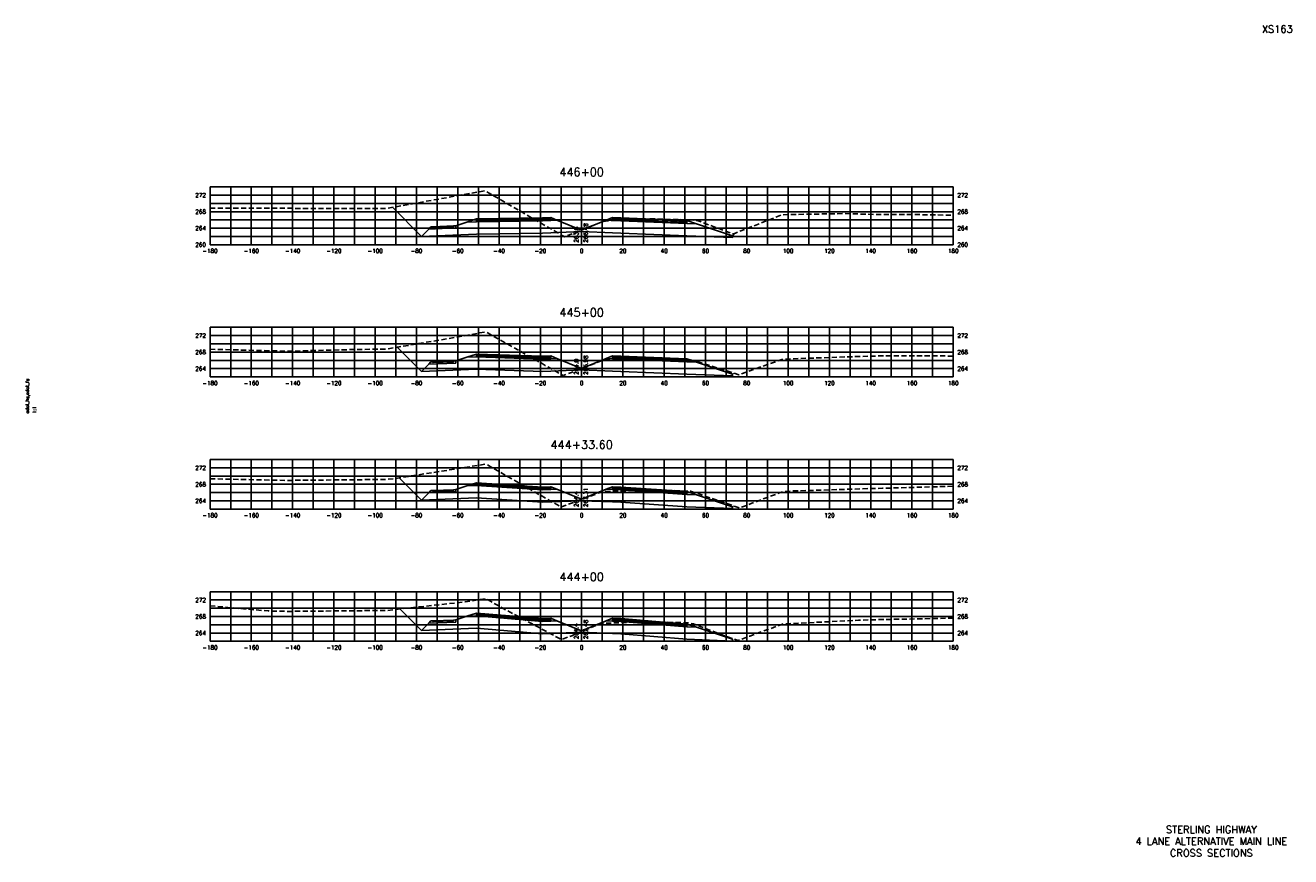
# Model space of a CAD drawing. Extents: x 37 to 9410, y 16 to 8218.
# Tile 66 of 104: x 7337 to 7949, y 1056 to 1458. Entities that reach past the tile are written whole.
import ezdxf
from ezdxf.enums import TextEntityAlignment as Align

# ---------------------------------------------------------------- set-up
doc = ezdxf.new("R2010")
doc.units = 0
doc.header["$LTSCALE"] = 20
doc.header["$MEASUREMENT"] = 0
doc.linetypes.add('HIDDEN_050%', pattern=[0.1875, 0.125, -0.0625])
for name, color, linetype in [('S-AT-TXT175', 6, 'Continuous'), ('S-AT-TXT80', 1, 'Continuous'), ('XDATUM', 3, 'Continuous'), ('XEG', 1, 'HIDDEN_050%'), ('XFG', 2, 'Continuous'), ('XGRID', 251, 'Continuous'), ('XGRIDT', 2, 'Continuous'), ('XREF-BORDER', 7, 'Continuous')]:
    doc.layers.add(name, color=color, linetype=linetype)
doc.styles.add('L100', font='simplex.shx', dxfattribs={"height": 2})
doc.styles.add('L175', font='ROMANSM.shx', dxfattribs={"height": 3.5})
doc.styles.add('L80', font='ROMANSM.shx', dxfattribs={"height": 1.6})

# ---------------------------------------------------------------- blocks, each defined once
blk = doc.blocks.new('03025_00_att1')
at = {"layer": 'S-AT-TXT175', "style": 'L175'}
for tag, p in [('NUM', (32.402, 20.822)), ('LINE1', (30.64, 1.444)), ('LINE2', (30.64, 1.161)), ('LINE3', (30.64, 0.877))]:
    blk.add_attdef(tag, text='', height=0.175, dxfattribs=at).set_placement(p, align=Align.CENTER)
at = {"layer": 'S-AT-TXT80', "style": 'L80'}
for tag, p in [('DRAFTED', (2.436, 14.201)), ('PSCALE', (2.265, 11.605)), ('PCTB', (2.094, 11.605)), ('PVIEW', (2.436, 11.605))]:
    blk.add_attdef(tag, p, '', height=0.08, rotation=90, dxfattribs=at)

msp = doc.modelspace()

# ---------------------------------------------------------------- linework, layer by layer
at = {"layer": 'XDATUM', "flags": 128}
for points in [[(7514.4, 1370.11), (7528.46, 1356.05), (7555.05, 1357.11), (7587.05, 1357.62), (7591.05, 1357.78), (7606.05, 1358.38), (7621.05, 1357.78), (7625.05, 1357.62), (7657.05, 1356.34), (7679.05, 1355.46), (7679.05, 1356.35), (7680.25, 1357.55)], [(7516.73, 1302.37), (7528.46, 1290.64), (7555.05, 1291.71), (7587.05, 1290.62), (7591.05, 1290.78), (7606.05, 1291.38), (7621.05, 1290.78), (7625.05, 1290.62), (7657.05, 1289.34), (7679.05, 1288.46), (7679.05, 1289.35), (7679.55, 1289.84)], [(7517.71, 1239.11), (7528.46, 1228.37), (7555.05, 1229.43), (7587.05, 1227.28), (7591.05, 1227.44), (7606.05, 1228.04), (7621.05, 1227.44), (7625.05, 1227.28), (7657.05, 1225.14), (7679.05, 1224.26), (7679.05, 1225.14), (7679.53, 1225.63)], [(7518.08, 1175.62), (7528.46, 1165.24), (7555.05, 1166.3), (7587.05, 1163.62), (7591.05, 1163.78), (7606.05, 1164.38), (7621.05, 1163.78), (7625.05, 1163.62), (7657.05, 1160.94), (7679.05, 1160.06), (7679.05, 1160.95), (7679.33, 1161.23)]]:
    msp.add_lwpolyline(points, dxfattribs=at)
at = {"layer": 'XEG', "flags": 128}
for points in [[(7426.05, 1369.75), (7434.18, 1369.73), (7463.23, 1369.63), (7492.45, 1369.49), (7511.23, 1369.55), (7540.6, 1374.76), (7559.23, 1378.12), (7595.35, 1357.25), (7597.74, 1355.84), (7598.4, 1356.1), (7606.05, 1359.15), (7615.77, 1363.02), (7618.58, 1363.6), (7618.68, 1363.62), (7619.32, 1363.64), (7639.85, 1364.49), (7658.93, 1364.05), (7659.4, 1364.04), (7662.46, 1363.57), (7662.51, 1363.56), (7671.15, 1360.31), (7679.36, 1357.21), (7680.58, 1357.67), (7703.24, 1366.54), (7733.2, 1367.07), (7751.25, 1366.58), (7769.19, 1366.57), (7786.05, 1366.25)], [(7426.05, 1301.37), (7448.61, 1300.83), (7463.53, 1300.43), (7496.76, 1301.27), (7511.53, 1301.49), (7544.91, 1307.13), (7559.53, 1309.82), (7588.46, 1293.57), (7597.09, 1288.68), (7600.59, 1289.96), (7606.05, 1292.07), (7615.46, 1295.7), (7617.54, 1295.98), (7618.02, 1296.06), (7635.26, 1296.77), (7638.78, 1296.89), (7655.69, 1296.36), (7658.85, 1296.28), (7661.3, 1295.71), (7661.77, 1295.62), (7664.68, 1294.56), (7682.21, 1289), (7686.64, 1290.65), (7703.55, 1296.62), (7737.5, 1297.79), (7751.55, 1298.2), (7785.65, 1298.11), (7786.05, 1298.11)], [(7426.05, 1238.66), (7463.73, 1237.89), (7467.26, 1237.93), (7511.73, 1238.35), (7515.41, 1238.75), (7559.74, 1245.78), (7592.34, 1227.1), (7596.14, 1225.08), (7606.05, 1228.72), (7612.69, 1231.15), (7614.35, 1231.86), (7614.64, 1231.91), (7617.64, 1232.49), (7619.74, 1232.57), (7638.78, 1233.35), (7640.88, 1233.28), (7658.53, 1232.7), (7658.85, 1232.62), (7662.55, 1231.47), (7665.29, 1230.42), (7682.67, 1224.57), (7701.89, 1231.88), (7703.75, 1232.55), (7708.01, 1232.76), (7751.75, 1234.11), (7756.16, 1234.19), (7786.05, 1235.06)], [(7426.05, 1177.14), (7454.36, 1174.66), (7463.65, 1174.47), (7502, 1174.83), (7511.65, 1174.92), (7549.64, 1179.05), (7559.66, 1180.65), (7567.16, 1176.35), (7596.3, 1160.87), (7601.27, 1162.69), (7606.05, 1164.72), (7614.15, 1168.16), (7616.37, 1168.53), (7617.28, 1168.7), (7632.54, 1169.33), (7638.18, 1169.56), (7652.84, 1169.07), (7658.18, 1168.9), (7660.18, 1168.38), (7661.29, 1168.04), (7676.73, 1162.1), (7681.85, 1160.38), (7687.55, 1162.55), (7703.67, 1168.39), (7740.19, 1170.17), (7751.68, 1170.52), (7786.05, 1171.19)]]:
    msp.add_lwpolyline(points, dxfattribs=at)
at = {"layer": 'XFG', "flags": 128}
for points in [[(7528.46, 1356.05), (7528.46, 1356.05), (7514.4, 1370.11)], [(7606.05, 1359.12), (7594.1, 1363.9), (7591.05, 1363.78), (7587.05, 1363.62), (7555.05, 1363.11), (7550.48, 1362.93), (7545.05, 1361.12), (7545.05, 1360.12), (7532.01, 1359.6), (7528.46, 1356.05), (7555.05, 1357.11), (7587.05, 1357.62), (7591.05, 1357.78), (7606.05, 1358.38), (7606.05, 1359.12)], [(7545.05, 1361.12), (7544.05, 1361.08), (7544.05, 1360.74), (7534.05, 1360.34), (7534.05, 1360.68), (7533.05, 1360.64), (7532.01, 1359.6), (7545.05, 1360.12), (7545.05, 1361.12)], [(7544.05, 1361.08), (7534.05, 1360.68), (7534.05, 1360.34), (7544.05, 1360.74), (7544.05, 1361.08)], [(7591.05, 1364.12), (7587.05, 1363.96), (7555.05, 1363.45), (7555.05, 1364.45), (7550.48, 1362.93), (7555.05, 1363.11), (7587.05, 1363.62), (7591.05, 1363.78), (7594.1, 1363.9), (7591.05, 1365.12), (7591.05, 1364.12)], [(7591.05, 1365.12), (7587.05, 1364.96), (7555.05, 1364.45), (7555.05, 1364.11), (7587.05, 1364.62), (7591.05, 1364.78), (7591.05, 1365.12)], [(7591.05, 1364.78), (7587.05, 1364.62), (7555.05, 1364.11), (7555.05, 1363.45), (7587.05, 1363.96), (7591.05, 1364.12), (7591.05, 1364.78)], [(7606.05, 1359.12), (7618, 1363.9), (7621.05, 1363.78), (7625.05, 1363.62), (7657.05, 1362.34), (7661.62, 1362.16), (7679.05, 1356.35), (7679.05, 1355.46), (7657.05, 1356.34), (7625.05, 1357.62), (7621.05, 1357.78), (7606.05, 1358.38)], [(7621.05, 1365.12), (7618, 1363.9), (7621.05, 1363.78), (7625.05, 1363.62), (7657.05, 1362.34), (7661.62, 1362.16), (7657.05, 1363.68), (7657.05, 1362.68), (7625.05, 1363.96), (7621.05, 1364.12), (7621.05, 1365.12)], [(7621.05, 1365.12), (7621.05, 1364.78), (7625.05, 1364.62), (7657.05, 1363.34), (7657.05, 1363.68), (7625.05, 1364.96), (7621.05, 1365.12)], [(7621.05, 1364.78), (7621.05, 1364.12), (7625.05, 1363.96), (7657.05, 1362.68), (7657.05, 1363.34), (7625.05, 1364.62), (7621.05, 1364.78)], [(7679.05, 1356.35), (7679.05, 1356.35), (7680.25, 1357.55)], [(7528.46, 1290.64), (7528.46, 1290.64), (7516.73, 1302.37)], [(7606.05, 1292.12), (7594.1, 1296.9), (7591.05, 1296.78), (7587.05, 1296.62), (7555.05, 1297.71), (7550.48, 1297.53), (7545.05, 1295.71), (7545.05, 1294.71), (7532.01, 1294.19), (7528.46, 1290.64), (7555.05, 1291.71), (7587.05, 1290.62), (7591.05, 1290.78), (7606.05, 1291.38), (7606.05, 1292.12)], [(7545.05, 1295.71), (7544.05, 1295.67), (7544.05, 1295.33), (7534.05, 1294.93), (7534.05, 1295.27), (7533.05, 1295.23), (7532.01, 1294.19), (7545.05, 1294.71), (7545.05, 1295.71)], [(7544.05, 1295.67), (7534.05, 1295.27), (7534.05, 1294.93), (7544.05, 1295.33), (7544.05, 1295.67)], [(7591.05, 1297.12), (7587.05, 1296.96), (7555.05, 1298.05), (7555.05, 1299.05), (7550.48, 1297.53), (7555.05, 1297.71), (7587.05, 1296.62), (7591.05, 1296.78), (7594.1, 1296.9), (7591.05, 1298.12), (7591.05, 1297.12)], [(7591.05, 1298.12), (7587.05, 1297.96), (7555.05, 1299.05), (7555.05, 1298.71), (7587.05, 1297.62), (7591.05, 1297.78), (7591.05, 1298.12)], [(7591.05, 1297.78), (7587.05, 1297.62), (7555.05, 1298.71), (7555.05, 1298.05), (7587.05, 1296.96), (7591.05, 1297.12), (7591.05, 1297.78)], [(7606.05, 1292.12), (7618, 1296.9), (7621.05, 1296.78), (7625.05, 1296.62), (7657.05, 1295.34), (7661.62, 1295.16), (7679.05, 1289.35), (7679.05, 1288.46), (7657.05, 1289.34), (7625.05, 1290.62), (7621.05, 1290.78), (7606.05, 1291.38)], [(7621.05, 1298.12), (7618, 1296.9), (7621.05, 1296.78), (7625.05, 1296.62), (7657.05, 1295.34), (7661.62, 1295.16), (7657.05, 1296.68), (7657.05, 1295.68), (7625.05, 1296.96), (7621.05, 1297.12), (7621.05, 1298.12)], [(7621.05, 1298.12), (7621.05, 1297.78), (7625.05, 1297.62), (7657.05, 1296.34), (7657.05, 1296.68), (7625.05, 1297.96), (7621.05, 1298.12)], [(7621.05, 1297.78), (7621.05, 1297.12), (7625.05, 1296.96), (7657.05, 1295.68), (7657.05, 1296.34), (7625.05, 1297.62), (7621.05, 1297.78)], [(7679.05, 1289.35), (7679.05, 1289.35), (7679.55, 1289.84)], [(7528.46, 1228.37), (7528.46, 1228.37), (7517.71, 1239.11)], [(7606.05, 1228.78), (7594.1, 1233.57), (7591.05, 1233.44), (7587.05, 1233.28), (7555.05, 1235.43), (7550.48, 1235.25), (7545.05, 1233.44), (7545.05, 1232.44), (7532.01, 1231.92), (7528.46, 1228.37), (7555.05, 1229.43), (7587.05, 1227.28), (7591.05, 1227.44), (7606.05, 1228.04), (7606.05, 1228.78)], [(7545.05, 1233.44), (7544.05, 1233.4), (7544.05, 1233.06), (7534.05, 1232.66), (7534.05, 1233), (7533.05, 1232.96), (7532.01, 1231.92), (7545.05, 1232.44), (7545.05, 1233.44)], [(7544.05, 1233.4), (7534.05, 1233), (7534.05, 1232.66), (7544.05, 1233.06), (7544.05, 1233.4)], [(7591.05, 1233.78), (7587.05, 1233.62), (7555.05, 1235.77), (7555.05, 1236.77), (7550.48, 1235.25), (7555.05, 1235.43), (7587.05, 1233.28), (7591.05, 1233.44), (7594.1, 1233.57), (7591.05, 1234.78), (7591.05, 1233.78)], [(7591.05, 1234.78), (7587.05, 1234.62), (7555.05, 1236.77), (7555.05, 1236.43), (7587.05, 1234.28), (7591.05, 1234.44), (7591.05, 1234.78)], [(7591.05, 1234.44), (7587.05, 1234.28), (7555.05, 1236.43), (7555.05, 1235.77), (7587.05, 1233.62), (7591.05, 1233.78), (7591.05, 1234.44)], [(7606.05, 1228.78), (7618, 1233.57), (7621.05, 1233.44), (7625.05, 1233.28), (7657.05, 1231.14), (7661.62, 1230.96), (7679.05, 1225.14), (7679.05, 1224.26), (7657.05, 1225.14), (7625.05, 1227.28), (7621.05, 1227.44), (7606.05, 1228.04)], [(7621.05, 1234.78), (7618, 1233.57), (7621.05, 1233.44), (7625.05, 1233.28), (7657.05, 1231.14), (7661.62, 1230.96), (7657.05, 1232.48), (7657.05, 1231.48), (7625.05, 1233.62), (7621.05, 1233.78), (7621.05, 1234.78)], [(7621.05, 1234.78), (7621.05, 1234.44), (7625.05, 1234.28), (7657.05, 1232.14), (7657.05, 1232.48), (7625.05, 1234.62), (7621.05, 1234.78)], [(7621.05, 1234.44), (7621.05, 1233.78), (7625.05, 1233.62), (7657.05, 1231.48), (7657.05, 1232.14), (7625.05, 1234.28), (7621.05, 1234.44)], [(7679.05, 1225.14), (7679.05, 1225.14), (7679.53, 1225.63)], [(7528.46, 1165.24), (7528.46, 1165.24), (7518.08, 1175.62)], [(7606.05, 1165.12), (7594.1, 1169.9), (7591.05, 1169.78), (7587.05, 1169.62), (7555.05, 1172.3), (7550.48, 1172.12), (7545.05, 1170.31), (7545.05, 1169.31), (7532.01, 1168.79), (7528.46, 1165.24), (7555.05, 1166.3), (7587.05, 1163.62), (7591.05, 1163.78), (7606.05, 1164.38), (7606.05, 1165.12)], [(7591.05, 1170.12), (7587.05, 1169.96), (7555.05, 1172.64), (7555.05, 1173.64), (7550.48, 1172.12), (7555.05, 1172.3), (7587.05, 1169.62), (7591.05, 1169.78), (7594.1, 1169.9), (7591.05, 1171.12), (7591.05, 1170.12)], [(7591.05, 1171.12), (7587.05, 1170.96), (7555.05, 1173.64), (7555.05, 1173.3), (7587.05, 1170.62), (7591.05, 1170.78), (7591.05, 1171.12)], [(7591.05, 1170.78), (7587.05, 1170.62), (7555.05, 1173.3), (7555.05, 1172.64), (7587.05, 1169.96), (7591.05, 1170.12), (7591.05, 1170.78)], [(7621.05, 1171.12), (7618, 1169.9), (7621.05, 1169.78), (7625.05, 1169.62), (7657.05, 1166.94), (7661.62, 1166.76), (7657.05, 1168.28), (7657.05, 1167.28), (7625.05, 1169.96), (7621.05, 1170.12), (7621.05, 1171.12)], [(7621.05, 1171.12), (7621.05, 1170.78), (7625.05, 1170.62), (7657.05, 1167.94), (7657.05, 1168.28), (7625.05, 1170.96), (7621.05, 1171.12)], [(7621.05, 1170.78), (7621.05, 1170.12), (7625.05, 1169.96), (7657.05, 1167.28), (7657.05, 1167.94), (7625.05, 1170.62), (7621.05, 1170.78)], [(7545.05, 1170.31), (7544.05, 1170.27), (7544.05, 1169.93), (7534.05, 1169.53), (7534.05, 1169.87), (7533.05, 1169.83), (7532.01, 1168.79), (7545.05, 1169.31), (7545.05, 1170.31)], [(7544.05, 1170.27), (7534.05, 1169.87), (7534.05, 1169.53), (7544.05, 1169.93), (7544.05, 1170.27)], [(7606.05, 1165.12), (7618, 1169.9), (7621.05, 1169.78), (7625.05, 1169.62), (7657.05, 1166.94), (7661.62, 1166.76), (7679.05, 1160.95), (7679.05, 1160.06), (7657.05, 1160.94), (7625.05, 1163.62), (7621.05, 1163.78), (7606.05, 1164.38)], [(7679.05, 1160.95), (7679.05, 1160.95), (7679.33, 1161.23)]]:
    msp.add_lwpolyline(points, dxfattribs=at)
at = {"layer": 'XGRID'}
for p, q in [((7426.05, 1352), (7426.05, 1380)), ((7426.05, 1380), (7786.05, 1380)), ((7436.05, 1352), (7436.05, 1380)), ((7446.05, 1352), (7446.05, 1380)), ((7456.05, 1352), (7456.05, 1380)), ((7466.05, 1352), (7466.05, 1380)), ((7476.05, 1352), (7476.05, 1380)), ((7486.05, 1352), (7486.05, 1380)), ((7496.05, 1352), (7496.05, 1380)), ((7506.05, 1352), (7506.05, 1380)), ((7516.05, 1352), (7516.05, 1380)), ((7526.05, 1352), (7526.05, 1380)), ((7536.05, 1352), (7536.05, 1380)), ((7546.05, 1352), (7546.05, 1380)), ((7556.05, 1352), (7556.05, 1380)), ((7566.05, 1352), (7566.05, 1380)), ((7576.05, 1352), (7576.05, 1380)), ((7586.05, 1352), (7586.05, 1380)), ((7596.05, 1352), (7596.05, 1380)), ((7606.05, 1352), (7606.05, 1380)), ((7616.05, 1352), (7616.05, 1380)), ((7626.05, 1352), (7626.05, 1380)), ((7636.05, 1352), (7636.05, 1380)), ((7646.05, 1352), (7646.05, 1380)), ((7656.05, 1352), (7656.05, 1380)), ((7666.05, 1352), (7666.05, 1380)), ((7676.05, 1352), (7676.05, 1380)), ((7686.05, 1352), (7686.05, 1380)), ((7696.05, 1352), (7696.05, 1380)), ((7706.05, 1352), (7706.05, 1380)), ((7716.05, 1352), (7716.05, 1380)), ((7726.05, 1352), (7726.05, 1380)), ((7736.05, 1352), (7736.05, 1380)), ((7746.05, 1352), (7746.05, 1380)), ((7756.05, 1352), (7756.05, 1380)), ((7766.05, 1352), (7766.05, 1380)), ((7776.05, 1352), (7776.05, 1380)), ((7786.05, 1352), (7786.05, 1380)), ((7426.05, 1376), (7786.05, 1376)), ((7426.05, 1372), (7786.05, 1372)), ((7426.05, 1368), (7786.05, 1368)), ((7426.05, 1364), (7786.05, 1364)), ((7426.05, 1360), (7786.05, 1360)), ((7426.05, 1356), (7786.05, 1356)), ((7426.05, 1352), (7786.05, 1352)), ((7426.05, 1288), (7426.05, 1312)), ((7426.05, 1312), (7786.05, 1312)), ((7436.05, 1288), (7436.05, 1312)), ((7446.05, 1288), (7446.05, 1312)), ((7456.05, 1288), (7456.05, 1312)), ((7466.05, 1288), (7466.05, 1312)), ((7476.05, 1288), (7476.05, 1312)), ((7486.05, 1288), (7486.05, 1312)), ((7496.05, 1288), (7496.05, 1312)), ((7506.05, 1288), (7506.05, 1312)), ((7516.05, 1288), (7516.05, 1312)), ((7526.05, 1288), (7526.05, 1312)), ((7536.05, 1288), (7536.05, 1312)), ((7546.05, 1288), (7546.05, 1312)), ((7556.05, 1288), (7556.05, 1312)), ((7566.05, 1288), (7566.05, 1312)), ((7576.05, 1288), (7576.05, 1312)), ((7586.05, 1288), (7586.05, 1312)), ((7596.05, 1288), (7596.05, 1312)), ((7606.05, 1288), (7606.05, 1312)), ((7616.05, 1288), (7616.05, 1312)), ((7626.05, 1288), (7626.05, 1312)), ((7636.05, 1288), (7636.05, 1312)), ((7646.05, 1288), (7646.05, 1312)), ((7656.05, 1288), (7656.05, 1312)), ((7666.05, 1288), (7666.05, 1312)), ((7676.05, 1288), (7676.05, 1312)), ((7686.05, 1288), (7686.05, 1312)), ((7696.05, 1288), (7696.05, 1312)), ((7706.05, 1288), (7706.05, 1312)), ((7716.05, 1288), (7716.05, 1312)), ((7726.05, 1288), (7726.05, 1312)), ((7736.05, 1288), (7736.05, 1312)), ((7746.05, 1288), (7746.05, 1312)), ((7756.05, 1288), (7756.05, 1312)), ((7766.05, 1288), (7766.05, 1312)), ((7776.05, 1288), (7776.05, 1312)), ((7786.05, 1288), (7786.05, 1312)), ((7426.05, 1308), (7786.05, 1308)), ((7426.05, 1304), (7786.05, 1304)), ((7426.05, 1300), (7786.05, 1300)), ((7426.05, 1296), (7786.05, 1296)), ((7426.05, 1292), (7786.05, 1292)), ((7426.05, 1288), (7786.05, 1288)), ((7426.05, 1224), (7426.05, 1248)), ((7426.05, 1248), (7786.05, 1248)), ((7436.05, 1224), (7436.05, 1248)), ((7446.05, 1224), (7446.05, 1248)), ((7456.05, 1224), (7456.05, 1248)), ((7466.05, 1224), (7466.05, 1248)), ((7476.05, 1224), (7476.05, 1248)), ((7486.05, 1224), (7486.05, 1248)), ((7496.05, 1224), (7496.05, 1248)), ((7506.05, 1224), (7506.05, 1248)), ((7516.05, 1224), (7516.05, 1248)), ((7526.05, 1224), (7526.05, 1248)), ((7536.05, 1224), (7536.05, 1248)), ((7546.05, 1224), (7546.05, 1248)), ((7556.05, 1224), (7556.05, 1248)), ((7566.05, 1224), (7566.05, 1248)), ((7576.05, 1224), (7576.05, 1248)), ((7586.05, 1224), (7586.05, 1248)), ((7596.05, 1224), (7596.05, 1248)), ((7606.05, 1224), (7606.05, 1248)), ((7616.05, 1224), (7616.05, 1248)), ((7626.05, 1224), (7626.05, 1248)), ((7636.05, 1224), (7636.05, 1248)), ((7646.05, 1224), (7646.05, 1248)), ((7656.05, 1224), (7656.05, 1248)), ((7666.05, 1224), (7666.05, 1248)), ((7676.05, 1224), (7676.05, 1248)), ((7686.05, 1224), (7686.05, 1248)), ((7696.05, 1224), (7696.05, 1248)), ((7706.05, 1224), (7706.05, 1248)), ((7716.05, 1224), (7716.05, 1248)), ((7726.05, 1224), (7726.05, 1248)), ((7736.05, 1224), (7736.05, 1248)), ((7746.05, 1224), (7746.05, 1248)), ((7756.05, 1224), (7756.05, 1248)), ((7766.05, 1224), (7766.05, 1248)), ((7776.05, 1224), (7776.05, 1248)), ((7786.05, 1224), (7786.05, 1248)), ((7426.05, 1244), (7786.05, 1244)), ((7426.05, 1240), (7786.05, 1240)), ((7426.05, 1236), (7786.05, 1236)), ((7426.05, 1232), (7786.05, 1232)), ((7426.05, 1228), (7786.05, 1228)), ((7426.05, 1224), (7786.05, 1224)), ((7426.05, 1160), (7426.05, 1184)), ((7426.05, 1184), (7786.05, 1184)), ((7436.05, 1160), (7436.05, 1184)), ((7446.05, 1160), (7446.05, 1184)), ((7456.05, 1160), (7456.05, 1184)), ((7466.05, 1160), (7466.05, 1184)), ((7476.05, 1160), (7476.05, 1184)), ((7486.05, 1160), (7486.05, 1184)), ((7496.05, 1160), (7496.05, 1184)), ((7506.05, 1160), (7506.05, 1184)), ((7516.05, 1160), (7516.05, 1184)), ((7526.05, 1160), (7526.05, 1184)), ((7536.05, 1160), (7536.05, 1184)), ((7546.05, 1160), (7546.05, 1184)), ((7556.05, 1160), (7556.05, 1184)), ((7566.05, 1160), (7566.05, 1184)), ((7576.05, 1160), (7576.05, 1184)), ((7586.05, 1160), (7586.05, 1184)), ((7596.05, 1160), (7596.05, 1184)), ((7606.05, 1160), (7606.05, 1184)), ((7616.05, 1160), (7616.05, 1184)), ((7626.05, 1160), (7626.05, 1184)), ((7636.05, 1160), (7636.05, 1184)), ((7646.05, 1160), (7646.05, 1184)), ((7656.05, 1160), (7656.05, 1184)), ((7666.05, 1160), (7666.05, 1184)), ((7676.05, 1160), (7676.05, 1184)), ((7686.05, 1160), (7686.05, 1184)), ((7696.05, 1160), (7696.05, 1184)), ((7706.05, 1160), (7706.05, 1184)), ((7716.05, 1160), (7716.05, 1184)), ((7726.05, 1160), (7726.05, 1184)), ((7736.05, 1160), (7736.05, 1184)), ((7746.05, 1160), (7746.05, 1184)), ((7756.05, 1160), (7756.05, 1184)), ((7766.05, 1160), (7766.05, 1184)), ((7776.05, 1160), (7776.05, 1184)), ((7786.05, 1160), (7786.05, 1184)), ((7426.05, 1180), (7786.05, 1180)), ((7426.05, 1176), (7786.05, 1176)), ((7426.05, 1172), (7786.05, 1172)), ((7426.05, 1168), (7786.05, 1168)), ((7426.05, 1164), (7786.05, 1164)), ((7426.05, 1160), (7786.05, 1160))]:
    msp.add_line(p, q, dxfattribs=at)

# ---------------------------------------------------------------- block references
at = {"layer": 'XREF-BORDER'}
ref = msp.add_blockref('03025_00_att1', (7296.45, 1038.23), dxfattribs=dict(at, xscale=20, yscale=20, zscale=20))
ref.add_attrib('LINE1', 'STERLING HIGHWAY', dxfattribs={"layer": 'S-AT-TXT175', "height": 3.5, "style": 'L175'}).set_placement((7911.07, 1067.1), align=Align.CENTER)
ref.add_attrib('LINE2', '4 LANE ALTERNATIVE MAIN LINE', dxfattribs={"layer": 'S-AT-TXT175', "height": 3.5, "style": 'L175'}).set_placement((7911.07, 1061.44), align=Align.CENTER)
ref.add_attrib('LINE3', 'CROSS SECTIONS', dxfattribs={"layer": 'S-AT-TXT175', "height": 3.5, "style": 'L175'}).set_placement((7911.07, 1055.77), align=Align.CENTER)
ref.add_attrib('NUM', 'XS163', dxfattribs={"layer": 'S-AT-TXT175', "height": 3.5, "style": 'L175'}).set_placement((7943, 1454.66), align=Align.CENTER)
ref.add_attrib('PCTB', 'adot_hs,adot_fs', (7338.34, 1270.32), dxfattribs={"layer": 'S-AT-TXT80', "height": 1.6, "rotation": 90, "style": 'L80'})
ref.add_attrib('PSCALE', '1:1', (7341.75, 1270.32), dxfattribs={"layer": 'S-AT-TXT80', "height": 1.6, "rotation": 90, "style": 'L80'})

# ---------------------------------------------------------------- texts
at = {"layer": 'XGRIDT', "style": 'L100'}
for s, p in [('446+00', (7606.05, 1384)), ('445+00', (7606.05, 1316)), ('444+33.60', (7606.05, 1252)), ('444+00', (7606.05, 1188))]:
    msp.add_text(s, height=4, dxfattribs=at).set_placement(p, align=Align.BOTTOM_CENTER)
for s, p in [('272', (7424.05, 1376)), ('268', (7424.05, 1368)), ('264', (7424.05, 1360)), ('260', (7424.05, 1352)), ('272', (7424.05, 1308)), ('268', (7424.05, 1300)), ('264', (7424.05, 1292)), ('272', (7424.05, 1244)), ('268', (7424.05, 1236)), ('264', (7424.05, 1228)), ('272', (7424.05, 1180)), ('268', (7424.05, 1172)), ('264', (7424.05, 1164))]:
    msp.add_text(s, height=2, dxfattribs=at).set_placement(p, align=Align.MIDDLE_RIGHT)
for s, p in [('272', (7788.05, 1376)), ('268', (7788.05, 1368)), ('264', (7788.05, 1360)), ('260', (7788.05, 1352)), ('272', (7788.05, 1308)), ('268', (7788.05, 1300)), ('264', (7788.05, 1292)), ('272', (7788.05, 1244)), ('268', (7788.05, 1236)), ('264', (7788.05, 1228)), ('272', (7788.05, 1180)), ('268', (7788.05, 1172)), ('264', (7788.05, 1164))]:
    msp.add_text(s, height=2, dxfattribs=at).set_placement(p, align=Align.MIDDLE_LEFT)
for s, p in [('266.48', (7607.05, 1353)), ('266.98', (7607.05, 1289)), ('267.31', (7607.05, 1225)), ('267.48', (7607.05, 1161))]:
    msp.add_text(s, height=2, rotation=90, dxfattribs=at).set_placement(p, align=Align.TOP_LEFT)
for s, p in [('263.6', (7605.05, 1353)), ('264.0', (7605.05, 1289)), ('264.4', (7605.05, 1225)), ('264.4', (7605.05, 1161))]:
    msp.add_text(s, height=2, rotation=90, dxfattribs=at).set_placement(p, align=Align.BOTTOM_LEFT)
for s, p in [('-180', (7426.05, 1350)), ('-160', (7446.05, 1350)), ('-140', (7466.05, 1350)), ('-120', (7486.05, 1350)), ('-100', (7506.05, 1350)), ('-80', (7526.05, 1350)), ('-60', (7546.05, 1350)), ('-40', (7566.05, 1350)), ('-20', (7586.05, 1350)), ('0', (7606.05, 1350)), ('20', (7626.05, 1350)), ('40', (7646.05, 1350)), ('60', (7666.05, 1350)), ('80', (7686.05, 1350)), ('100', (7706.05, 1350)), ('120', (7726.05, 1350)), ('140', (7746.05, 1350)), ('160', (7766.05, 1350)), ('180', (7786.05, 1350)), ('-180', (7426.05, 1286)), ('-160', (7446.05, 1286)), ('-140', (7466.05, 1286)), ('-120', (7486.05, 1286)), ('-100', (7506.05, 1286)), ('-80', (7526.05, 1286)), ('-60', (7546.05, 1286)), ('-40', (7566.05, 1286)), ('-20', (7586.05, 1286)), ('0', (7606.05, 1286)), ('20', (7626.05, 1286)), ('40', (7646.05, 1286)), ('60', (7666.05, 1286)), ('80', (7686.05, 1286)), ('100', (7706.05, 1286)), ('120', (7726.05, 1286)), ('140', (7746.05, 1286)), ('160', (7766.05, 1286)), ('180', (7786.05, 1286)), ('-180', (7426.05, 1222)), ('-160', (7446.05, 1222)), ('-140', (7466.05, 1222)), ('-120', (7486.05, 1222)), ('-100', (7506.05, 1222)), ('-80', (7526.05, 1222)), ('-60', (7546.05, 1222)), ('-40', (7566.05, 1222)), ('-20', (7586.05, 1222)), ('0', (7606.05, 1222)), ('20', (7626.05, 1222)), ('40', (7646.05, 1222)), ('60', (7666.05, 1222)), ('80', (7686.05, 1222)), ('100', (7706.05, 1222)), ('120', (7726.05, 1222)), ('140', (7746.05, 1222)), ('160', (7766.05, 1222)), ('180', (7786.05, 1222)), ('-180', (7426.05, 1158)), ('-160', (7446.05, 1158)), ('-140', (7466.05, 1158)), ('-120', (7486.05, 1158)), ('-100', (7506.05, 1158)), ('-80', (7526.05, 1158)), ('-60', (7546.05, 1158)), ('-40', (7566.05, 1158)), ('-20', (7586.05, 1158)), ('0', (7606.05, 1158)), ('20', (7626.05, 1158)), ('40', (7646.05, 1158)), ('60', (7666.05, 1158)), ('80', (7686.05, 1158)), ('100', (7706.05, 1158)), ('120', (7726.05, 1158)), ('140', (7746.05, 1158)), ('160', (7766.05, 1158)), ('180', (7786.05, 1158))]:
    msp.add_text(s, height=2, dxfattribs=at).set_placement(p, align=Align.TOP_CENTER)

doc.saveas('drawing.dxf')
